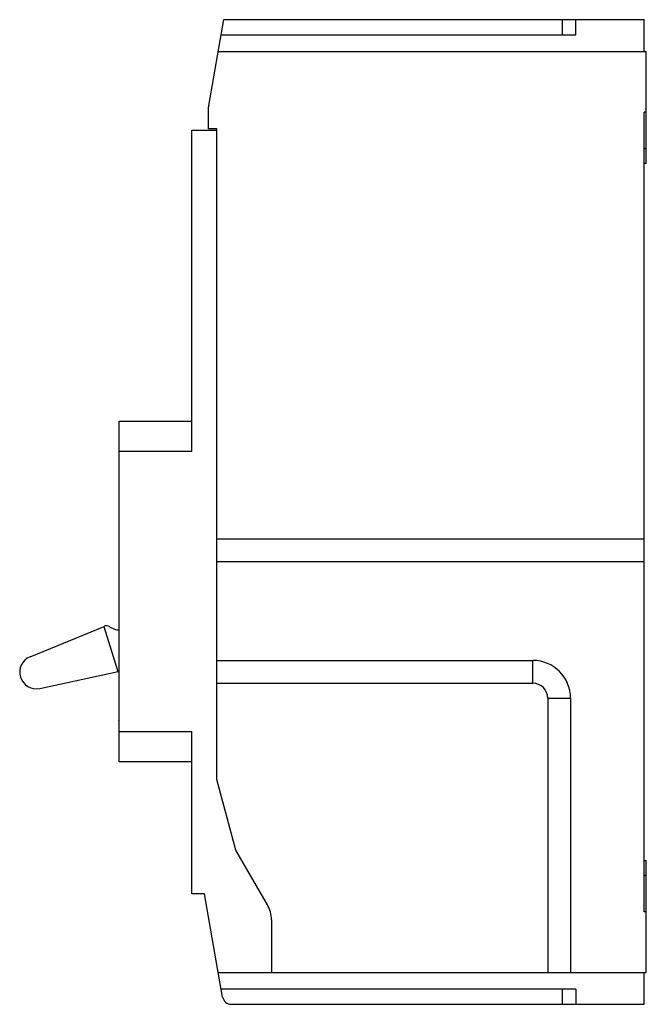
# Model space of a CAD drawing. Header units: millimetres. Extents: x 15 to 97, y 13 to 143.
import ezdxf

# ---------------------------------------------------------------- set-up
doc = ezdxf.new("R2010")
doc.units = ezdxf.units.MM
doc.header["$LTSCALE"] = 10.151493
doc.layers.add('00_COMPONENTS', color=7, linetype='CONTINUOUS')
doc.layers.add('00_COMPONENTS_3', color=7, linetype='CONTINUOUS')

msp = doc.modelspace()

# ---------------------------------------------------------------- linework, layer by layer
at = {"layer": '00_COMPONENTS', "color": 7, "linetype": 'Continuous'}
for p, q in [((39.6, 131.55), (41.59, 142.87)), ((41.59, 142.87), (97.08, 142.87)), ((86.32, 140.87), (86.32, 142.87)), ((88.08, 140.87), (88.08, 142.87)), ((97.08, 138.67), (97.08, 142.87)), ((41.24, 140.87), (88.08, 140.87)), ((40.85, 138.67), (97.38, 138.67)), ((97.38, 123.87), (97.38, 138.67)), ((39.58, 128.47), (39.58, 131.38)), ((97.08, 25.07), (97.08, 130.67)), ((97.38, 130.67), (97.08, 130.67)), ((37.38, 85.87), (37.38, 128.27)), ((37.38, 128.27), (40.68, 128.27)), ((40.68, 128.47), (39.58, 128.47)), ((40.68, 42.57), (40.68, 128.47)), ((97.08, 125.87), (97.38, 125.87)), ((97.38, 123.87), (97.08, 123.87)), ((27.78, 44.87), (27.78, 89.87)), ((27.78, 89.87), (37.38, 89.87)), ((37.38, 85.87), (27.78, 85.87)), ((97.08, 74.27), (40.68, 74.27)), ((97.08, 71.27), (40.68, 71.27)), ((40.68, 58.27), (82.38, 58.27)), ((82.38, 55.27), (82.38, 58.27)), ((40.68, 55.27), (82.38, 55.27)), ((84.38, 53.27), (87.38, 53.27)), ((84.38, 53.27), (84.38, 17.07)), ((87.38, 53.27), (87.38, 17.07)), ((27.73, 50.38), (27.78, 50.44)), ((27.77, 50.24), (27.73, 50.38)), ((27.78, 48.87), (37.38, 48.87)), ((37.38, 27.47), (37.38, 48.87)), ((37.38, 44.87), (27.78, 44.87)), ((43.18, 33.24), (40.68, 42.57)), ((47.34, 26.02), (43.18, 33.24)), ((97.08, 31.87), (97.38, 31.87)), ((97.38, 17.07), (97.38, 31.87)), ((97.38, 29.87), (97.08, 29.87)), ((39.03, 27.47), (37.38, 27.47)), ((41.44, 13.83), (39.03, 27.47)), ((97.38, 25.07), (97.08, 25.07)), ((47.88, 24.02), (47.88, 17.07)), ((40.86, 17.07), (97.38, 17.07)), ((97.08, 12.87), (97.08, 17.07)), ((88.09, 14.87), (41.25, 14.87)), ((86.32, 12.87), (86.32, 14.87)), ((88.09, 14.87), (88.09, 12.87)), ((42.58, 12.87), (97.08, 12.87))]:
    msp.add_line(p, q, dxfattribs=at)
for centre, radius, start, end in [((40.58, 131.38), 1, 170.2122, 180), ((82.38, 53.27), 5, 0, 90), ((82.38, 53.27), 2, 0, 90), ((43.88, 24.02), 4, 0, 30), ((42.58, 14.03), 1.16, 190, 270)]:
    msp.add_arc(centre, radius, start, end, dxfattribs=at)
at = {"layer": '00_COMPONENTS_3', "color": 7, "linetype": 'Continuous'}
for p, q in [((16.01, 58.76), (25.8, 62.77)), ((25.73, 62.75), (27.59, 56.8)), ((26.52, 62.71), (27.15, 62.41)), ((17.31, 54.56), (27.63, 56.81))]:
    msp.add_line(p, q, dxfattribs=at)
for centre, radius, start, end in [((26.08, 61.81), 1.01, 64.11, 106.1594), ((27.59, 63.31), 1.01, 244.11, 280.9103), ((16.84, 56.72), 2.2, 112.3101, 282.31), ((27.42, 57.8), 1.01, 282.31, 291.3865)]:
    msp.add_arc(centre, radius, start, end, dxfattribs=at)

doc.saveas('drawing.dxf')
